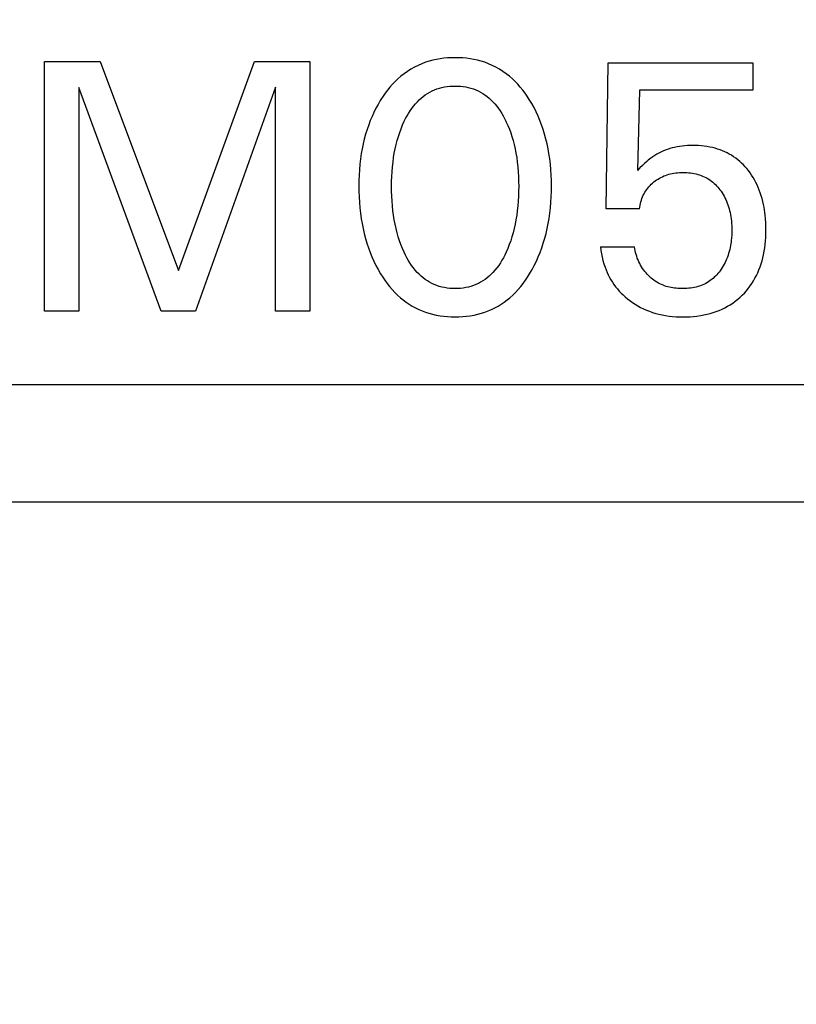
# Model space of a CAD drawing. Extents: x 0 to 841, y 0 to 594.
# Tile 58 of 65: x 310.33 to 315.62, y 547.54 to 554.24. Entities that reach past the tile are written whole.
import ezdxf
from ezdxf.enums import TextEntityAlignment as Align

# ---------------------------------------------------------------- set-up
doc = ezdxf.new("R2010")
doc.units = 0
doc.header["$LTSCALE"] = 46.255
doc.layers.add('10000_FRONT', color=7, linetype='CONTINUOUS')
doc.layers.add('10100_DIM_FRONT', color=7, linetype='CONTINUOUS')
doc.dimstyles.get("Standard").update_dxf_attribs({"dimtxt": 2.5, "dimasz": 2.5, "dimexe": 1.25, "dimexo": 0.625, "dimtad": 1, "dimcen": 2.5, "dimazin": 3, "dimtfac": 1, "dimtmove": 0, "dimatfit": 3})

# ---------------------------------------------------------------- blocks, each defined once
blk = doc.blocks.new('*D0')
at = {"layer": '10100_DIM_FRONT', "color": 7, "linetype": 'CONTINUOUS'}
for p, q in [((300.0881, 565.1891), (300.0881, 261.9906)), ((349.8381, 565.1891), (349.8381, 261.9906)), ((300.0881, 263.9906), (324.9631, 263.9906)), ((349.8381, 263.9906), (324.9631, 263.9906))]:
    blk.add_line(p, q, dxfattribs=at)
for points in [[(303.5881, 264.4906), (300.0881, 263.9906), (303.5881, 263.4906)], [(346.3381, 263.4906), (349.8381, 263.9906), (346.3381, 264.4906)]]:
    blk.add_solid(points, dxfattribs=at)
blk.add_text('49.8', height=3.5, dxfattribs=at).set_placement((323.5001, 264.8656), (333.7501, 264.8656), align=Align.FIT)

msp = doc.modelspace()

# ---------------------------------------------------------------- linework, layer by layer
at = {"layer": '10000_FRONT', "color": 7, "linetype": 'CONTINUOUS'}
for p, q in [((313.1669, 553.9726), (313.1419, 553.9671)), ((313.192, 553.9769), (313.1669, 553.9726)), ((313.2174, 553.9803), (313.192, 553.9769)), ((313.2429, 553.9826), (313.2174, 553.9803)), ((313.2685, 553.984), (313.2429, 553.9826)), ((313.2941, 553.9844), (313.2685, 553.984)), ((313.3199, 553.984), (313.2941, 553.9844)), ((313.3455, 553.9826), (313.3199, 553.984)), ((313.3711, 553.9803), (313.3455, 553.9826)), ((313.3965, 553.977), (313.3711, 553.9803)), ((313.4218, 553.9726), (313.3965, 553.977)), ((313.4468, 553.9671), (313.4218, 553.9726)), ((310.5002, 552.2591), (310.5002, 553.9591)), ((310.5002, 553.9591), (310.8773, 553.9591)), ((310.8773, 553.9591), (311.411, 552.5362)), ((311.411, 552.5362), (311.9279, 553.9591)), ((311.9279, 553.9591), (312.305, 553.9591)), ((312.305, 553.9591), (312.305, 552.2591)), ((312.9926, 553.906), (312.9691, 553.8912)), ((313.0167, 553.9197), (312.9926, 553.906)), ((313.0416, 553.9321), (313.0167, 553.9197)), ((313.067, 553.9431), (313.0416, 553.9321)), ((313.0929, 553.9528), (313.067, 553.9431)), ((313.1173, 553.9605), (313.0929, 553.9528)), ((313.1419, 553.9671), (313.1173, 553.9605)), ((313.4715, 553.9606), (313.4468, 553.9671)), ((313.4959, 553.9528), (313.4715, 553.9606)), ((313.5218, 553.9431), (313.4959, 553.9528)), ((313.5473, 553.9321), (313.5218, 553.9431)), ((313.5721, 553.9197), (313.5473, 553.9321)), ((313.5963, 553.9061), (313.5721, 553.9197)), ((313.6197, 553.8912), (313.5963, 553.9061)), ((314.3219, 552.9555), (314.3363, 553.9495)), ((314.3363, 553.9495), (315.3207, 553.9495)), ((315.3207, 553.9495), (315.3207, 553.7639)), ((312.905, 553.8409), (312.8861, 553.8229)), ((312.9247, 553.858), (312.905, 553.8409)), ((312.9465, 553.8752), (312.9247, 553.858)), ((312.9691, 553.8912), (312.9465, 553.8752)), ((313.6424, 553.8752), (313.6197, 553.8912)), ((313.6642, 553.858), (313.6424, 553.8752)), ((313.6838, 553.8409), (313.6642, 553.858)), ((313.7026, 553.8229), (313.6838, 553.8409)), ((310.7327, 553.7808), (310.7327, 552.2591)), ((311.2929, 552.2591), (310.7327, 553.7808)), ((312.0725, 553.7832), (311.5267, 552.2591)), ((312.0725, 552.2591), (312.0725, 553.7832)), ((312.8508, 553.7845), (312.8343, 553.7642)), ((312.8681, 553.8041), (312.8508, 553.7845)), ((312.8861, 553.8229), (312.8681, 553.8041)), ((313.1529, 553.765), (313.1697, 553.7715)), ((313.1697, 553.7715), (313.1869, 553.777)), ((313.1869, 553.777), (313.2043, 553.7816)), ((313.2043, 553.7816), (313.222, 553.7853)), ((313.222, 553.7853), (313.2398, 553.7881)), ((313.2398, 553.7881), (313.2579, 553.7901)), ((313.2579, 553.7901), (313.276, 553.7913)), ((313.276, 553.7913), (313.2941, 553.7916)), ((313.2941, 553.7916), (313.3123, 553.7913)), ((313.3123, 553.7913), (313.3304, 553.7901)), ((313.3304, 553.7901), (313.3484, 553.7881)), ((313.3484, 553.7881), (313.3663, 553.7853)), ((313.3663, 553.7853), (313.384, 553.7816)), ((313.384, 553.7816), (313.4014, 553.777)), ((313.4014, 553.777), (313.4186, 553.7715)), ((313.4186, 553.7715), (313.4354, 553.765)), ((313.7206, 553.8041), (313.7026, 553.8229)), ((313.7377, 553.7845), (313.7206, 553.8041)), ((313.7542, 553.7642), (313.7377, 553.7845)), ((312.8036, 553.722), (312.7893, 553.7001)), ((312.8186, 553.7434), (312.8036, 553.722)), ((312.8343, 553.7642), (312.8186, 553.7434)), ((313.0502, 553.6975), (313.0634, 553.7093)), ((313.0634, 553.7093), (313.0771, 553.7204)), ((313.0771, 553.7204), (313.0913, 553.7309)), ((313.0913, 553.7309), (313.1061, 553.7407)), ((313.1061, 553.7407), (313.1213, 553.7496)), ((313.1213, 553.7496), (313.1369, 553.7578)), ((313.1369, 553.7578), (313.1529, 553.765)), ((313.4354, 553.765), (313.4514, 553.7578)), ((313.4514, 553.7578), (313.467, 553.7496)), ((313.467, 553.7496), (313.4822, 553.7407)), ((313.4822, 553.7407), (313.497, 553.7309)), ((313.497, 553.7309), (313.5112, 553.7204)), ((313.5112, 553.7204), (313.5249, 553.7093)), ((313.5249, 553.7093), (313.5381, 553.6975)), ((313.7698, 553.7434), (313.7542, 553.7642)), ((313.7848, 553.722), (313.7698, 553.7434)), ((313.799, 553.7001), (313.7848, 553.722)), ((314.5496, 553.7639), (314.5363, 553.2169)), ((315.3207, 553.7639), (314.5496, 553.7639)), ((312.7548, 553.6398), (312.7411, 553.6124)), ((312.7694, 553.6668), (312.7548, 553.6398)), ((312.785, 553.6932), (312.7694, 553.6668)), ((312.7893, 553.7001), (312.785, 553.6932)), ((312.9877, 553.6222), (312.9991, 553.6387)), ((312.9991, 553.6387), (313.0112, 553.6548)), ((313.0112, 553.6548), (313.024, 553.6703)), ((313.024, 553.6703), (313.0377, 553.6851)), ((313.0377, 553.6851), (313.0502, 553.6975)), ((313.5381, 553.6975), (313.5506, 553.6851)), ((313.5506, 553.6851), (313.5643, 553.6703)), ((313.5643, 553.6703), (313.5771, 553.6548)), ((313.5771, 553.6548), (313.5892, 553.6387)), ((313.5892, 553.6387), (313.6006, 553.6222)), ((313.8155, 553.6726), (313.799, 553.7001)), ((313.831, 553.6446), (313.8155, 553.6726)), ((313.8454, 553.616), (313.831, 553.6446)), ((312.7284, 553.5845), (312.7166, 553.5563)), ((312.7411, 553.6124), (312.7284, 553.5845)), ((312.9484, 553.5519), (312.9573, 553.5699)), ((312.9573, 553.5699), (312.9668, 553.5877)), ((312.9668, 553.5877), (312.9769, 553.6051)), ((312.9769, 553.6051), (312.9877, 553.6222)), ((313.6006, 553.6222), (313.6114, 553.6051)), ((313.6114, 553.6051), (313.6215, 553.5877)), ((313.6215, 553.5877), (313.631, 553.5699)), ((313.631, 553.5699), (313.6399, 553.5519)), ((313.8588, 553.587), (313.8454, 553.616)), ((313.8712, 553.5575), (313.8588, 553.587)), ((312.7057, 553.5277), (312.6947, 553.4957)), ((312.7166, 553.5563), (312.7057, 553.5277)), ((312.9263, 553.5009), (312.9369, 553.5266)), ((312.9369, 553.5266), (312.9484, 553.5519)), ((313.6399, 553.5519), (313.6425, 553.5465)), ((313.6425, 553.5465), (313.6533, 553.5222)), ((313.6533, 553.5222), (313.6633, 553.4975)), ((313.8826, 553.5277), (313.8712, 553.5575)), ((313.8936, 553.4957), (313.8826, 553.5277)), ((312.6848, 553.4634), (312.676, 553.4309)), ((312.6947, 553.4957), (312.6848, 553.4634)), ((312.9002, 553.4219), (312.908, 553.4485)), ((312.908, 553.4485), (312.9167, 553.4748)), ((312.9167, 553.4748), (312.9263, 553.5009)), ((313.6633, 553.4975), (313.6724, 553.4726)), ((313.6724, 553.4726), (313.6806, 553.4474)), ((313.6806, 553.4474), (313.6881, 553.4219)), ((313.9035, 553.4635), (313.8936, 553.4957)), ((313.9123, 553.4309), (313.9035, 553.4635)), ((312.6681, 553.398), (312.6613, 553.3649)), ((312.676, 553.4309), (312.6681, 553.398)), ((312.886, 553.3635), (312.8926, 553.3928)), ((312.8926, 553.3928), (312.9002, 553.4219)), ((313.6881, 553.4219), (313.6957, 553.3928)), ((313.6957, 553.3928), (313.7023, 553.3635)), ((313.9202, 553.398), (313.9123, 553.4309)), ((313.927, 553.3649), (313.9202, 553.398)), ((314.7719, 553.3701), (314.7559, 553.3657)), ((314.7881, 553.374), (314.7719, 553.3701)), ((314.8045, 553.3773), (314.7881, 553.374)), ((314.8224, 553.3803), (314.8045, 553.3773)), ((314.8405, 553.3828), (314.8224, 553.3803)), ((314.8587, 553.3846), (314.8405, 553.3828)), ((314.8769, 553.3858), (314.8587, 553.3846)), ((314.8951, 553.3866), (314.8769, 553.3858)), ((314.9134, 553.3868), (314.8951, 553.3866)), ((314.9325, 553.3866), (314.9134, 553.3868)), ((314.9515, 553.3858), (314.9325, 553.3866)), ((314.9705, 553.3844), (314.9515, 553.3858)), ((314.9894, 553.3824), (314.9705, 553.3844)), ((315.0083, 553.3798), (314.9894, 553.3824)), ((315.027, 553.3765), (315.0083, 553.3798)), ((315.0456, 553.3725), (315.027, 553.3765)), ((315.064, 553.3678), (315.0456, 553.3725)), ((312.6555, 553.3317), (312.6502, 553.2953)), ((312.6613, 553.3649), (312.6555, 553.3317)), ((312.8713, 553.2745), (312.8753, 553.3043)), ((312.8753, 553.3043), (312.8802, 553.334)), ((312.8802, 553.334), (312.886, 553.3635)), ((313.7023, 553.3635), (313.7081, 553.334)), ((313.7081, 553.334), (313.713, 553.3043)), ((313.713, 553.3043), (313.717, 553.2745)), ((313.9328, 553.3317), (313.927, 553.3649)), ((313.9381, 553.2953), (313.9328, 553.3317)), ((314.6395, 553.3106), (314.6267, 553.3013)), ((314.6527, 553.3193), (314.6395, 553.3106)), ((314.6663, 553.3275), (314.6527, 553.3193)), ((314.6802, 553.3352), (314.6663, 553.3275)), ((314.6944, 553.3423), (314.6802, 553.3352)), ((314.7089, 553.3488), (314.6944, 553.3423)), ((314.7243, 553.355), (314.7089, 553.3488)), ((314.74, 553.3607), (314.7243, 553.355)), ((314.7559, 553.3657), (314.74, 553.3607)), ((315.0806, 553.3629), (315.064, 553.3678)), ((315.097, 553.3573), (315.0806, 553.3629)), ((315.1132, 553.3511), (315.097, 553.3573)), ((315.1292, 553.3443), (315.1132, 553.3511)), ((315.1448, 553.3369), (315.1292, 553.3443)), ((315.1602, 553.3288), (315.1448, 553.3369)), ((315.1751, 553.3201), (315.1602, 553.3288)), ((315.1897, 553.3108), (315.1751, 553.3201)), ((315.2039, 553.3008), (315.1897, 553.3108)), ((312.6459, 553.2588), (312.6427, 553.2223)), ((312.6502, 553.2953), (312.6459, 553.2588)), ((312.865, 553.2087), (312.8677, 553.2417)), ((312.8677, 553.2417), (312.8713, 553.2745)), ((313.717, 553.2745), (313.7206, 553.2417)), ((313.7206, 553.2417), (313.7233, 553.2087)), ((313.9424, 553.2588), (313.9381, 553.2953)), ((313.9456, 553.2223), (313.9424, 553.2588)), ((314.5688, 553.2504), (314.5524, 553.2338)), ((314.5837, 553.2647), (314.5688, 553.2504)), ((314.599, 553.2785), (314.5837, 553.2647)), ((314.608, 553.2863), (314.599, 553.2785)), ((314.6172, 553.2939), (314.608, 553.2863)), ((314.6267, 553.3013), (314.6172, 553.2939)), ((315.2177, 553.2902), (315.2039, 553.3008)), ((315.231, 553.279), (315.2177, 553.2902)), ((315.2439, 553.2673), (315.231, 553.279)), ((315.2563, 553.2551), (315.2439, 553.2673)), ((315.2682, 553.2424), (315.2563, 553.2551)), ((315.2796, 553.2293), (315.2682, 553.2424)), ((312.6405, 553.1856), (312.6392, 553.1489)), ((312.6427, 553.2223), (312.6405, 553.1856)), ((312.862, 553.1428), (312.8631, 553.1758)), ((312.8631, 553.1758), (312.865, 553.2087)), ((313.7233, 553.2087), (313.7252, 553.1758)), ((313.7252, 553.1758), (313.7263, 553.1428)), ((313.9478, 553.1856), (313.9456, 553.2223)), ((313.9491, 553.1489), (313.9478, 553.1856)), ((314.5524, 553.2338), (314.5363, 553.2169)), ((314.6849, 553.1643), (314.6949, 553.1697)), ((314.6949, 553.1697), (314.7051, 553.1748)), ((314.7051, 553.1748), (314.7158, 553.1795)), ((314.7158, 553.1795), (314.7266, 553.1837)), ((314.7266, 553.1837), (314.7376, 553.1876)), ((314.7376, 553.1876), (314.7488, 553.1909)), ((314.7488, 553.1909), (314.76, 553.1939)), ((314.76, 553.1939), (314.7714, 553.1965)), ((314.7714, 553.1965), (314.7837, 553.1987)), ((314.7837, 553.1987), (314.796, 553.2006)), ((314.796, 553.2006), (314.8085, 553.2019)), ((314.8085, 553.2019), (314.8209, 553.2029)), ((314.8209, 553.2029), (314.8334, 553.2035)), ((314.8334, 553.2035), (314.846, 553.2037)), ((314.846, 553.2037), (314.8586, 553.2035)), ((314.8586, 553.2035), (314.8713, 553.203)), ((314.8713, 553.203), (314.8839, 553.202)), ((314.8839, 553.202), (314.8965, 553.2006)), ((314.8965, 553.2006), (314.909, 553.1988)), ((314.909, 553.1988), (314.9215, 553.1966)), ((314.9215, 553.1966), (314.9338, 553.1938)), ((314.9338, 553.1938), (314.9461, 553.1906)), ((314.9461, 553.1906), (314.9572, 553.1872)), ((314.9572, 553.1872), (314.9681, 553.1833)), ((314.9681, 553.1833), (314.9789, 553.179)), ((314.9789, 553.179), (314.9895, 553.1743)), ((314.9895, 553.1743), (314.9999, 553.1692)), ((314.9999, 553.1692), (315.0101, 553.1636)), ((315.2905, 553.2157), (315.2796, 553.2293)), ((315.3018, 553.2005), (315.2905, 553.2157)), ((315.3125, 553.1849), (315.3018, 553.2005)), ((315.3225, 553.1689), (315.3125, 553.1849)), ((315.332, 553.1525), (315.3225, 553.1689)), ((312.6392, 553.1489), (312.6387, 553.1121)), ((312.6387, 553.1121), (312.6391, 553.0748)), ((312.8616, 553.1097), (312.862, 553.1428)), ((312.8619, 553.0762), (312.8616, 553.1097)), ((313.7263, 553.1428), (313.7267, 553.1097)), ((313.7267, 553.1097), (313.7263, 553.0762)), ((313.9496, 553.1121), (313.9491, 553.1489)), ((313.9492, 553.0749), (313.9496, 553.1121)), ((314.6054, 553.0976), (314.613, 553.1065)), ((314.613, 553.1065), (314.621, 553.1151)), ((314.621, 553.1151), (314.6294, 553.1233)), ((314.6294, 553.1233), (314.6381, 553.1311)), ((314.6381, 553.1311), (314.6472, 553.1386)), ((314.6472, 553.1386), (314.6562, 553.1456)), ((314.6562, 553.1456), (314.6655, 553.1522)), ((314.6655, 553.1522), (314.6751, 553.1584)), ((314.6751, 553.1584), (314.6849, 553.1643)), ((315.0101, 553.1636), (315.02, 553.1576)), ((315.02, 553.1576), (315.0296, 553.1512)), ((315.0296, 553.1512), (315.0391, 553.1443)), ((315.0391, 553.1443), (315.0482, 553.1369)), ((315.0482, 553.1369), (315.0571, 553.1292)), ((315.0571, 553.1292), (315.0656, 553.1211)), ((315.0656, 553.1211), (315.0738, 553.1126)), ((315.0738, 553.1126), (315.0817, 553.1039)), ((315.0817, 553.1039), (315.0893, 553.0949)), ((315.3409, 553.1358), (315.332, 553.1525)), ((315.3491, 553.1188), (315.3409, 553.1358)), ((315.3568, 553.1015), (315.3491, 553.1188)), ((315.3643, 553.0828), (315.3568, 553.1015)), ((312.6391, 553.0748), (312.6404, 553.0374)), ((312.6404, 553.0374), (312.6426, 553.0001)), ((312.863, 553.0427), (312.8619, 553.0762)), ((312.8649, 553.0092), (312.863, 553.0427)), ((313.7253, 553.0427), (313.7234, 553.0092)), ((313.7263, 553.0762), (313.7253, 553.0427)), ((313.9457, 553.0004), (313.9479, 553.0376)), ((313.9479, 553.0376), (313.9492, 553.0749)), ((314.5658, 553.0273), (314.57, 553.038)), ((314.57, 553.038), (314.5747, 553.0486)), ((314.5747, 553.0486), (314.5799, 553.0589)), ((314.5799, 553.0589), (314.5856, 553.069)), ((314.5856, 553.069), (314.5917, 553.0788)), ((314.5917, 553.0788), (314.5983, 553.0883)), ((314.5983, 553.0883), (314.6054, 553.0976)), ((315.0893, 553.0949), (315.0966, 553.0856)), ((315.0966, 553.0856), (315.1041, 553.0752)), ((315.1041, 553.0752), (315.1113, 553.0646)), ((315.1113, 553.0646), (315.1181, 553.0537)), ((315.1181, 553.0537), (315.1245, 553.0426)), ((315.1245, 553.0426), (315.1305, 553.0313)), ((315.3712, 553.0638), (315.3643, 553.0828)), ((315.3775, 553.0447), (315.3712, 553.0638)), ((315.3831, 553.0253), (315.3775, 553.0447)), ((312.6426, 553.0001), (312.6458, 552.9629)), ((312.8676, 552.9758), (312.8649, 553.0092)), ((312.8711, 552.9425), (312.8676, 552.9758)), ((313.7207, 552.9758), (313.7172, 552.9425)), ((313.7234, 553.0092), (313.7207, 552.9758)), ((313.9425, 552.9633), (313.9457, 553.0004)), ((314.5496, 552.9555), (314.5509, 552.9677)), ((314.5509, 552.9677), (314.5529, 552.9798)), ((314.5529, 552.9798), (314.5553, 552.9918)), ((314.5553, 552.9918), (314.5583, 553.0038)), ((314.5583, 553.0038), (314.5617, 553.0156)), ((314.5617, 553.0156), (314.5658, 553.0273)), ((315.1305, 553.0313), (315.1362, 553.0198)), ((315.1362, 553.0198), (315.1414, 553.0081)), ((315.1414, 553.0081), (315.1465, 552.9955)), ((315.1465, 552.9955), (315.1512, 552.9827)), ((315.1512, 552.9827), (315.1554, 552.9698)), ((315.1554, 552.9698), (315.1592, 552.9567)), ((315.3882, 553.0057), (315.3831, 553.0253)), ((315.3927, 552.986), (315.3882, 553.0057)), ((315.3966, 552.9662), (315.3927, 552.986)), ((312.6458, 552.9629), (312.65, 552.9258)), ((312.65, 552.9258), (312.6552, 552.8888)), ((312.8751, 552.9123), (312.8711, 552.9425)), ((312.88, 552.8821), (312.8751, 552.9123)), ((313.7131, 552.9123), (313.7083, 552.8821)), ((313.7172, 552.9425), (313.7131, 552.9123)), ((313.9331, 552.8894), (313.9383, 552.9263)), ((313.9383, 552.9263), (313.9425, 552.9633)), ((314.5496, 552.9555), (314.3219, 552.9555)), ((315.1592, 552.9567), (315.1627, 552.9436)), ((315.1627, 552.9436), (315.1657, 552.9303)), ((315.1657, 552.9303), (315.1683, 552.9169)), ((315.1683, 552.9169), (315.1708, 552.9021)), ((315.1708, 552.9021), (315.1728, 552.8872)), ((315.3995, 552.949), (315.3966, 552.9662)), ((315.402, 552.9317), (315.3995, 552.949)), ((315.4042, 552.9144), (315.402, 552.9317)), ((315.4068, 552.8883), (315.4042, 552.9144)), ((312.6552, 552.8888), (312.6609, 552.8551)), ((312.6609, 552.8551), (312.6677, 552.8215)), ((312.8856, 552.8521), (312.88, 552.8821)), ((312.8922, 552.8223), (312.8856, 552.8521)), ((313.7026, 552.8521), (313.6961, 552.8223)), ((313.7083, 552.8821), (313.7026, 552.8521)), ((313.9206, 552.822), (313.9273, 552.8556)), ((313.9273, 552.8556), (313.9331, 552.8894)), ((315.1728, 552.8872), (315.1745, 552.8722)), ((315.1745, 552.8722), (315.1757, 552.8572)), ((315.1757, 552.8572), (315.1766, 552.8422)), ((315.1766, 552.8422), (315.1771, 552.8272)), ((315.4085, 552.8621), (315.4068, 552.8883)), ((315.4095, 552.8359), (315.4085, 552.8621)), ((315.4098, 552.8097), (315.4095, 552.8359)), ((312.6677, 552.8215), (312.6753, 552.7881)), ((312.6753, 552.7881), (312.684, 552.755)), ((312.8996, 552.7927), (312.8922, 552.8223)), ((312.9074, 552.7657), (312.8996, 552.7927)), ((312.9159, 552.7388), (312.9074, 552.7657)), ((313.6809, 552.7657), (313.6724, 552.7388)), ((313.6887, 552.7927), (313.6809, 552.7657)), ((313.6961, 552.8223), (313.6887, 552.7927)), ((313.9042, 552.7555), (313.9129, 552.7886)), ((313.9129, 552.7886), (313.9206, 552.822)), ((315.1764, 552.7767), (315.1752, 552.759)), ((315.1771, 552.7944), (315.1764, 552.7767)), ((315.1771, 552.8272), (315.1773, 552.8121)), ((315.1773, 552.8121), (315.1771, 552.7944)), ((315.4085, 552.7619), (315.4095, 552.7858)), ((315.4095, 552.7858), (315.4098, 552.8097)), ((312.684, 552.755), (312.6938, 552.7221)), ((312.6938, 552.7221), (312.7046, 552.6896)), ((312.9254, 552.7123), (312.9159, 552.7388)), ((312.9358, 552.6861), (312.9254, 552.7123)), ((313.6629, 552.7123), (313.6525, 552.6861)), ((313.6724, 552.7388), (313.6629, 552.7123)), ((313.8837, 552.6902), (313.8945, 552.7227)), ((313.8945, 552.7227), (313.9042, 552.7555)), ((315.1684, 552.7064), (315.1658, 552.6929)), ((315.1704, 552.718), (315.1684, 552.7064)), ((315.1721, 552.7297), (315.1704, 552.718)), ((315.1735, 552.7414), (315.1721, 552.7297)), ((315.1752, 552.759), (315.1735, 552.7414)), ((315.4018, 552.6905), (315.4047, 552.7142)), ((315.4047, 552.7142), (315.407, 552.738)), ((315.407, 552.738), (315.4085, 552.7619)), ((312.7046, 552.6896), (312.7158, 552.6594)), ((312.7158, 552.6594), (312.728, 552.6295)), ((312.9472, 552.6603), (312.9358, 552.6861)), ((312.9561, 552.6418), (312.9472, 552.6603)), ((312.9655, 552.6235), (312.9561, 552.6418)), ((313.6322, 552.6418), (313.6227, 552.6235)), ((313.6411, 552.6603), (313.6322, 552.6418)), ((313.6525, 552.6861), (313.6411, 552.6603)), ((313.8603, 552.6298), (313.8725, 552.6598)), ((313.8725, 552.6598), (313.8837, 552.6902)), ((314.2833, 552.6965), (314.286, 552.6731)), ((314.2833, 552.6965), (314.5158, 552.6965)), ((314.286, 552.6731), (314.2898, 552.6498)), ((314.2898, 552.6498), (314.2944, 552.6266)), ((314.5176, 552.6837), (314.5158, 552.6965)), ((314.5198, 552.671), (314.5176, 552.6837)), ((314.5227, 552.6583), (314.5198, 552.671)), ((314.526, 552.6456), (314.5227, 552.6583)), ((314.5299, 552.6331), (314.526, 552.6456)), ((314.5343, 552.6207), (314.5299, 552.6331)), ((315.1516, 552.6398), (315.147, 552.6268)), ((315.1557, 552.6529), (315.1516, 552.6398)), ((315.1595, 552.6661), (315.1557, 552.6529)), ((315.1629, 552.6794), (315.1595, 552.6661)), ((315.1658, 552.6929), (315.1629, 552.6794)), ((315.3887, 552.6225), (315.3935, 552.6435)), ((315.3935, 552.6435), (315.398, 552.6669)), ((315.398, 552.6669), (315.4018, 552.6905)), ((312.728, 552.6295), (312.7412, 552.6)), ((312.7412, 552.6), (312.7554, 552.571)), ((312.7554, 552.571), (312.7706, 552.5425)), ((312.9756, 552.6056), (312.9655, 552.6235)), ((312.9864, 552.588), (312.9756, 552.6056)), ((312.9978, 552.571), (312.9864, 552.588)), ((313.0099, 552.5544), (312.9978, 552.571)), ((313.5905, 552.571), (313.5783, 552.5544)), ((313.6019, 552.588), (313.5905, 552.571)), ((313.6127, 552.6056), (313.6019, 552.588)), ((313.6227, 552.6235), (313.6127, 552.6056)), ((313.8177, 552.5426), (313.8329, 552.5712)), ((313.8329, 552.5712), (313.8471, 552.6003)), ((313.8471, 552.6003), (313.8603, 552.6298)), ((314.2944, 552.6266), (314.3001, 552.6035)), ((314.3001, 552.6035), (314.3067, 552.5808)), ((314.3067, 552.5808), (314.3144, 552.5583)), ((314.5391, 552.6084), (314.5343, 552.6207)), ((314.5445, 552.5963), (314.5391, 552.6084)), ((314.5504, 552.5844), (314.5445, 552.5963)), ((314.5567, 552.5727), (314.5504, 552.5844)), ((314.5634, 552.5613), (314.5567, 552.5727)), ((315.119, 552.5676), (315.1123, 552.5565)), ((315.1253, 552.5789), (315.119, 552.5676)), ((315.1313, 552.5904), (315.1253, 552.5789)), ((315.1368, 552.6021), (315.1313, 552.5904)), ((315.1419, 552.614), (315.1368, 552.6021)), ((315.147, 552.6268), (315.1419, 552.614)), ((315.3699, 552.5606), (315.3769, 552.581)), ((315.3769, 552.581), (315.3831, 552.6016)), ((315.3831, 552.6016), (315.3887, 552.6225)), ((312.7706, 552.5425), (312.7869, 552.5145)), ((312.7869, 552.5145), (312.8011, 552.492)), ((313.0229, 552.5384), (313.0099, 552.5544)), ((313.0366, 552.5231), (313.0229, 552.5384)), ((313.0491, 552.5104), (313.0366, 552.5231)), ((313.0623, 552.4983), (313.0491, 552.5104)), ((313.076, 552.4868), (313.0623, 552.4983)), ((313.526, 552.4983), (313.5123, 552.4868)), ((313.5391, 552.5104), (313.526, 552.4983)), ((313.5517, 552.5231), (313.5391, 552.5104)), ((313.5654, 552.5384), (313.5517, 552.5231)), ((313.5783, 552.5544), (313.5654, 552.5384)), ((313.7872, 552.492), (313.8014, 552.5145)), ((313.8014, 552.5145), (313.8177, 552.5426)), ((314.3144, 552.5583), (314.3212, 552.5406)), ((314.3212, 552.5406), (314.3286, 552.5232)), ((314.3286, 552.5232), (314.3367, 552.506)), ((314.3367, 552.506), (314.3454, 552.4892)), ((314.5706, 552.5501), (314.5634, 552.5613)), ((314.5782, 552.5392), (314.5706, 552.5501)), ((314.5857, 552.5293), (314.5782, 552.5392)), ((314.5934, 552.5198), (314.5857, 552.5293)), ((314.6016, 552.5106), (314.5934, 552.5198)), ((314.61, 552.5017), (314.6016, 552.5106)), ((314.6188, 552.4931), (314.61, 552.5017)), ((315.0669, 552.4985), (315.0583, 552.4902)), ((315.0751, 552.5072), (315.0669, 552.4985)), ((315.083, 552.5162), (315.0751, 552.5072)), ((315.0905, 552.5255), (315.083, 552.5162)), ((315.0978, 552.535), (315.0905, 552.5255)), ((315.1052, 552.5456), (315.0978, 552.535)), ((315.1123, 552.5565), (315.1052, 552.5456)), ((315.3349, 552.4831), (315.3445, 552.5013)), ((315.3445, 552.5013), (315.3537, 552.5207)), ((315.3537, 552.5207), (315.3622, 552.5405)), ((315.3622, 552.5405), (315.3699, 552.5606)), ((312.8011, 552.492), (312.8161, 552.4699)), ((312.8161, 552.4699), (312.8318, 552.4483)), ((312.8318, 552.4483), (312.8483, 552.4274)), ((313.0903, 552.476), (313.076, 552.4868)), ((313.1051, 552.4659), (313.0903, 552.476)), ((313.1204, 552.4567), (313.1051, 552.4659)), ((313.1361, 552.4483), (313.1204, 552.4567)), ((313.1522, 552.4408), (313.1361, 552.4483)), ((313.1691, 552.4341), (313.1522, 552.4408)), ((313.1863, 552.4285), (313.1691, 552.4341)), ((313.4192, 552.4341), (313.402, 552.4285)), ((313.436, 552.4408), (313.4192, 552.4341)), ((313.4522, 552.4483), (313.436, 552.4408)), ((313.4679, 552.4567), (313.4522, 552.4483)), ((313.4832, 552.4659), (313.4679, 552.4567)), ((313.498, 552.476), (313.4832, 552.4659)), ((313.5123, 552.4868), (313.498, 552.476)), ((313.7403, 552.4274), (313.7567, 552.4484)), ((313.7567, 552.4484), (313.7723, 552.4699)), ((313.7723, 552.4699), (313.7872, 552.492)), ((314.3454, 552.4892), (314.3548, 552.4727)), ((314.3548, 552.4727), (314.3648, 552.4567)), ((314.3648, 552.4567), (314.3754, 552.441)), ((314.3754, 552.441), (314.3867, 552.4258)), ((314.6278, 552.4849), (314.6188, 552.4931)), ((314.6372, 552.4772), (314.6278, 552.4849)), ((314.6469, 552.4698), (314.6372, 552.4772)), ((314.6568, 552.4628), (314.6469, 552.4698)), ((314.667, 552.4563), (314.6568, 552.4628)), ((314.6775, 552.4503), (314.667, 552.4563)), ((314.6883, 552.4448), (314.6775, 552.4503)), ((314.6987, 552.44), (314.6883, 552.4448)), ((314.7093, 552.4356), (314.6987, 552.44)), ((314.7201, 552.4317), (314.7093, 552.4356)), ((314.7311, 552.4282), (314.7201, 552.4317)), ((314.9689, 552.4343), (314.9579, 552.4304)), ((314.9798, 552.4387), (314.9689, 552.4343)), ((314.9904, 552.4436), (314.9798, 552.4387)), ((315.0009, 552.4489), (314.9904, 552.4436)), ((315.0111, 552.4546), (315.0009, 552.4489)), ((315.021, 552.4608), (315.0111, 552.4546)), ((315.0307, 552.4674), (315.021, 552.4608)), ((315.0402, 552.4746), (315.0307, 552.4674)), ((315.0494, 552.4822), (315.0402, 552.4746)), ((315.0583, 552.4902), (315.0494, 552.4822)), ((315.2895, 552.4145), (315.3019, 552.4309)), ((315.3019, 552.4309), (315.3136, 552.4479)), ((315.3136, 552.4479), (315.3246, 552.4653)), ((315.3246, 552.4653), (315.3349, 552.4831)), ((312.8483, 552.4274), (312.8656, 552.4072)), ((312.8656, 552.4072), (312.8837, 552.3877)), ((312.8837, 552.3877), (312.9027, 552.369)), ((312.9027, 552.369), (312.9225, 552.3512)), ((313.2038, 552.4237), (313.1863, 552.4285)), ((313.2216, 552.4199), (313.2038, 552.4237)), ((313.2395, 552.417), (313.2216, 552.4199)), ((313.2576, 552.4149), (313.2395, 552.417)), ((313.2759, 552.4137), (313.2576, 552.4149)), ((313.2941, 552.4133), (313.2759, 552.4137)), ((313.3124, 552.4137), (313.2941, 552.4133)), ((313.3306, 552.4149), (313.3124, 552.4137)), ((313.3488, 552.417), (313.3306, 552.4149)), ((313.3667, 552.4199), (313.3488, 552.417)), ((313.3845, 552.4237), (313.3667, 552.4199)), ((313.402, 552.4285), (313.3845, 552.4237)), ((313.6663, 552.3512), (313.6861, 552.369)), ((313.6861, 552.369), (313.705, 552.3877)), ((313.705, 552.3877), (313.723, 552.4072)), ((313.723, 552.4072), (313.7403, 552.4274)), ((314.3867, 552.4258), (314.3987, 552.4111)), ((314.3987, 552.4111), (314.4112, 552.3968)), ((314.4112, 552.3968), (314.4242, 552.383)), ((314.4242, 552.383), (314.4378, 552.3697)), ((314.4378, 552.3697), (314.4519, 552.3569)), ((314.7422, 552.4251), (314.7311, 552.4282)), ((314.7534, 552.4225), (314.7422, 552.4251)), ((314.7648, 552.4201), (314.7534, 552.4225)), ((314.7763, 552.4182), (314.7648, 552.4201)), ((314.7878, 552.4166), (314.7763, 552.4182)), ((314.7994, 552.4153), (314.7878, 552.4166)), ((314.811, 552.4144), (314.7994, 552.4153)), ((314.8227, 552.4137), (314.811, 552.4144)), ((314.8343, 552.4134), (314.8227, 552.4137)), ((314.846, 552.4133), (314.8343, 552.4134)), ((314.8588, 552.4136), (314.846, 552.4133)), ((314.8716, 552.4142), (314.8588, 552.4136)), ((314.8843, 552.4152), (314.8716, 552.4142)), ((314.897, 552.4166), (314.8843, 552.4152)), ((314.9096, 552.4184), (314.897, 552.4166)), ((314.9221, 552.4207), (314.9096, 552.4184)), ((314.9345, 552.4235), (314.9221, 552.4207)), ((314.9468, 552.4269), (314.9345, 552.4235)), ((314.9579, 552.4304), (314.9468, 552.4269)), ((315.2332, 552.3539), (315.2483, 552.3683)), ((315.2483, 552.3683), (315.2628, 552.3832)), ((315.2628, 552.3832), (315.2765, 552.3986)), ((315.2765, 552.3986), (315.2895, 552.4145)), ((312.9225, 552.3512), (312.9415, 552.3357)), ((312.9415, 552.3357), (312.9613, 552.3211)), ((312.9613, 552.3211), (312.9816, 552.3073)), ((312.9816, 552.3073), (313.0026, 552.2945)), ((313.5862, 552.2944), (313.6072, 552.3073)), ((313.6072, 552.3073), (313.6276, 552.321)), ((313.6276, 552.321), (313.6473, 552.3357)), ((313.6473, 552.3357), (313.6663, 552.3512)), ((314.4519, 552.3569), (314.4664, 552.3447)), ((314.4664, 552.3447), (314.4835, 552.3313)), ((314.4835, 552.3313), (314.5011, 552.3187)), ((314.5011, 552.3187), (314.5192, 552.3068)), ((314.5192, 552.3068), (314.5377, 552.2957)), ((315.149, 552.2928), (315.1669, 552.3036)), ((315.1669, 552.3036), (315.1842, 552.3151)), ((315.1842, 552.3151), (315.2011, 552.3273)), ((315.2011, 552.3273), (315.2174, 552.3403)), ((315.2174, 552.3403), (315.2332, 552.3539)), ((310.7327, 552.2591), (310.5002, 552.2591)), ((311.5267, 552.2591), (311.2929, 552.2591)), ((312.305, 552.2591), (312.0725, 552.2591)), ((313.0026, 552.2945), (313.0242, 552.2826)), ((313.0242, 552.2826), (313.0462, 552.2718)), ((313.0462, 552.2718), (313.0687, 552.262)), ((313.0687, 552.262), (313.0916, 552.2532)), ((313.0916, 552.2532), (313.116, 552.2452)), ((313.116, 552.2452), (313.1408, 552.2385)), ((313.1408, 552.2385), (313.1659, 552.2328)), ((313.1659, 552.2328), (313.1913, 552.2283)), ((313.3973, 552.2283), (313.4227, 552.2328)), ((313.4227, 552.2328), (313.4479, 552.2384)), ((313.4479, 552.2384), (313.4727, 552.2452)), ((313.4727, 552.2452), (313.4972, 552.2532)), ((313.4972, 552.2532), (313.5201, 552.2619)), ((313.5201, 552.2619), (313.5426, 552.2717)), ((313.5426, 552.2717), (313.5647, 552.2826)), ((313.5647, 552.2826), (313.5862, 552.2944)), ((314.5377, 552.2957), (314.5567, 552.2853)), ((314.5567, 552.2853), (314.5761, 552.2757)), ((314.5761, 552.2757), (314.5964, 552.2667)), ((314.5964, 552.2667), (314.6171, 552.2586)), ((314.6171, 552.2586), (314.6381, 552.2513)), ((314.6381, 552.2513), (314.6594, 552.2448)), ((314.6594, 552.2448), (314.6809, 552.2392)), ((314.6809, 552.2392), (314.7026, 552.2343)), ((314.7026, 552.2343), (314.7262, 552.23)), ((314.7262, 552.23), (314.75, 552.2265)), ((314.9637, 552.2294), (314.987, 552.2336)), ((314.987, 552.2336), (315.0101, 552.2386)), ((315.0101, 552.2386), (315.0308, 552.244)), ((315.0308, 552.244), (315.0512, 552.2501)), ((315.0512, 552.2501), (315.0715, 552.2571)), ((315.0715, 552.2571), (315.0914, 552.2648)), ((315.0914, 552.2648), (315.111, 552.2733)), ((315.111, 552.2733), (315.1302, 552.2827)), ((315.1302, 552.2827), (315.149, 552.2928)), ((313.1913, 552.2283), (313.2168, 552.2249)), ((313.2168, 552.2249), (313.2425, 552.2225)), ((313.2425, 552.2225), (313.2683, 552.221)), ((313.2683, 552.221), (313.2941, 552.2206)), ((313.2941, 552.2206), (313.3201, 552.221)), ((313.3201, 552.221), (313.3459, 552.2224)), ((313.3459, 552.2224), (313.3717, 552.2248)), ((313.3717, 552.2248), (313.3973, 552.2283)), ((314.75, 552.2265), (314.7739, 552.2239)), ((314.7739, 552.2239), (314.7979, 552.222)), ((314.7979, 552.222), (314.8219, 552.2209)), ((314.8219, 552.2209), (314.846, 552.2206)), ((314.846, 552.2206), (314.8696, 552.2209)), ((314.8696, 552.2209), (314.8932, 552.2219)), ((314.8932, 552.2219), (314.9168, 552.2236)), ((314.9168, 552.2236), (314.9403, 552.2261)), ((314.9403, 552.2261), (314.9637, 552.2294)), ((348.8381, 551.7591), (301.0881, 551.7591)), ((348.8381, 550.9591), (301.0881, 550.9591))]:
    msp.add_line(p, q, dxfattribs=at)

# ---------------------------------------------------------------- dimensions: what is measured, and where the dimension line sits
at = {"layer": '10100_DIM_FRONT', "color": 7, "linetype": 'CONTINUOUS'}
dim = msp.add_linear_dim(base=(349.8381, 263.9906), p1=(300.0881, 565.1891), p2=(349.8381, 565.1891), dimstyle='Standard', dxfattribs=at)
dim.commit()
dim.dimension.update_dxf_attribs({"geometry": '*D0', "text_midpoint": (328.6251, 266.6156), "dimtype": 128})

doc.saveas('drawing.dxf')
